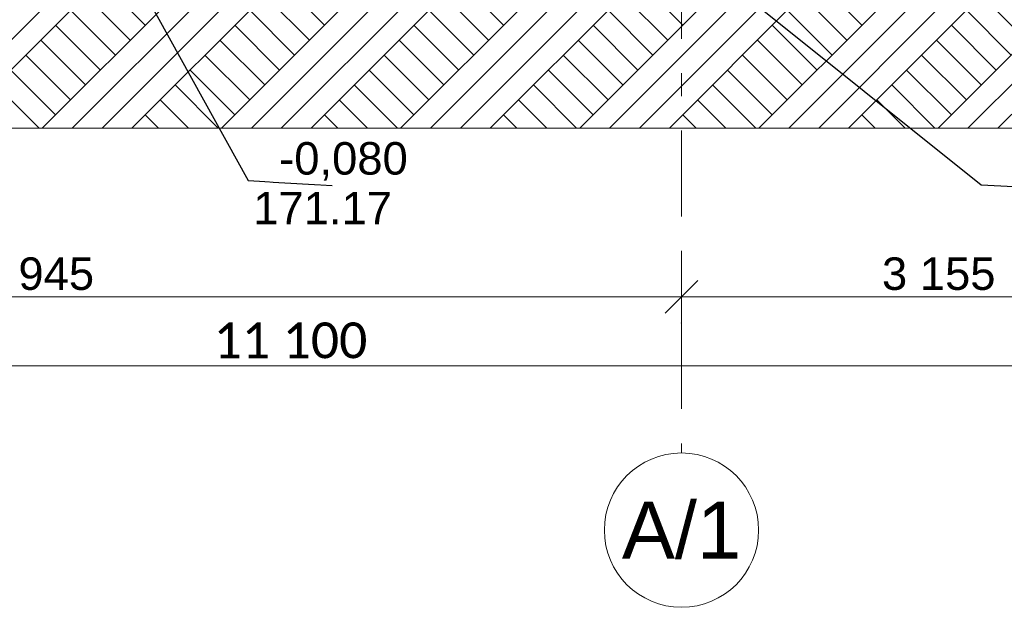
# Model space of a CAD drawing. Header units: millimetres. Extents: x -15683 to 202647, y -7448 to 20513.
# Tile 64 of 114: x 170058 to 176120, y -6630 to -3013. Entities that reach past the tile are written whole.
import ezdxf
from ezdxf.enums import TextEntityAlignment as Align

# ---------------------------------------------------------------- set-up
doc = ezdxf.new("R2010")
doc.units = ezdxf.units.MM
doc.header["$MEASUREMENT"] = 0
doc.set_wipeout_variables(frame=1)
doc.linetypes.add('Wipeout_Contour', pattern=[1000, 0, -1000])
doc.linetypes.add('Штрих-Штриховая', pattern=[1093.611073, 529.166651, -211.666656, 141.111112, -211.666656])
for name, color, linetype, lineweight in [('2D - Общий_Ном._пера__120', 7, 'Continuous', 5), ('2D - Общий_Ном._пера__2', 8, 'Continuous', 15), ('Размер - Общий_Ном._пера__1', 7, 'Continuous', 15), ('Размер - Осевые Размеры_Ном._пера__1', 7, 'Continuous', 15), ('Размер - Отметка Уровня_Ном._пера__1', 7, 'Continuous', 15), ('Элемент Модели - Оси_Ном._пера__1', 7, 'Continuous', 15), ('Элемент Модели - Оси_Ном._пера__120', 7, 'Continuous', 5)]:
    doc.layers.add(name, color=color, linetype=linetype, lineweight=lineweight)
for name, color, linetype in [('Размер - Общий', 7, 'Continuous'), ('Размер - Осевые Размеры', 7, 'Continuous'), ('Элемент Модели - Оси', 7, 'Continuous')]:
    doc.layers.add(name, color=color, linetype=linetype)
doc.styles.add('СГЕНЕРИР_СТИЛЬ_1', font='arial.ttf')
doc.styles.add('СГЕНЕРИР_СТИЛЬ_2', font='calibri.ttf')
doc.styles.add('СГЕНЕРИР_СТИЛЬ_3', font='arial.ttf')
doc.dimstyles.new('СГЕНЕРИР_СТИЛЬ__1', dxfattribs={"dimtxt": 220.000005, "dimasz": 95, "dimexe": 0.18, "dimexo": 0.0625, "dimgap": 0, "dimtad": 1, "dimtih": 1, "dimtoh": 1, "dimdec": 0, "dimzin": 0, "dimdsep": 46, "dimtxsty": 'СГЕНЕРИР_СТИЛЬ_2', "dimblk": 'ARROWHEAD_6', "dimblk1": 'ARROWHEAD_6', "dimblk2": 'ARROWHEAD_6', "dimcen": 0.09, "dimclrd": 7, "dimclre": 7, "dimclrt": 7, "dimazin": 0, "dimtfac": 1, "dimtdec": 4, "dimtmove": 0, "dimatfit": 3, "dimfxl": 1, "dimtolj": 1, "dimtzin": 0, "dimarcsym": 0})
doc.dimstyles.new('СГЕНЕРИР_СТИЛЬ__3', dxfattribs={"dimtxt": 0.18, "dimasz": 364.8, "dimexe": 0.18, "dimexo": 0.0625, "dimgap": 0, "dimtad": 0, "dimtih": 1, "dimtoh": 1, "dimdec": 4, "dimzin": 0, "dimdsep": 46, "dimcen": 0.09, "dimadec": 0, "dimazin": 0, "dimtfac": 1, "dimtdec": 4, "dimtmove": 0, "dimatfit": 3, "dimldrblk": 'ARROWHEAD_11', "dimfxl": 1, "dimtolj": 1, "dimtzin": 0, "dimarcsym": 0})
doc.dimstyles.new('СГЕНЕРИР_СТИЛЬ__6', dxfattribs={"dimtxt": 200, "dimasz": 190, "dimexe": 0.18, "dimexo": 0.0625, "dimgap": 0, "dimtad": 1, "dimtih": 1, "dimtoh": 1, "dimdec": 0, "dimzin": 0, "dimdsep": 46, "dimtxsty": 'СГЕНЕРИР_СТИЛЬ_3', "dimblk": 'ARROWHEAD_6', "dimblk1": 'ARROWHEAD_6', "dimblk2": 'ARROWHEAD_6', "dimcen": 0.09, "dimclrd": 7, "dimclre": 7, "dimclrt": 7, "dimazin": 0, "dimtfac": 1, "dimtdec": 4, "dimtmove": 0, "dimatfit": 3, "dimfxl": 1, "dimtolj": 1, "dimtzin": 0, "dimarcsym": 0})

# ---------------------------------------------------------------- blocks, each defined once
blk = doc.blocks.new('Стандартный Маркер Сетки[32]_3', base_point=(174132.5, 11320.7))
at = {"layer": 'Элемент Модели - Оси_Ном._пера__120', "color": 7, "linetype": 'Штрих-Штриховая', "lineweight": 5}
for p, q in [((174132.5, 10520.7), (174132.5, -4880.3)), ((174132.5, -4880.3), (174132.5, -5680.3))]:
    blk.add_line(p, q, dxfattribs=at)
at = {"layer": 'Элемент Модели - Оси_Ном._пера__120', "color": 7, "linetype": 'Continuous', "lineweight": 5}
blk.add_circle((174132.5, -6155.3), 475, dxfattribs=at)
at = {"layer": 'Элемент Модели - Оси_Ном._пера__120', "color": 7, "linetype": 'Штрих-Штриховая', "lineweight": 5}
blk.add_point((174132.5, -4880.3), dxfattribs=at)
blk.add_point((174132.5, -4880.3), dxfattribs=at)
at = {"layer": 'Элемент Модели - Оси_Ном._пера__1', "color": 7, "lineweight": 15, "style": 'СГЕНЕРИР_СТИЛЬ_1'}
blk.add_attdef('AC_MarkerText_1', text='', height=350, rotation=360, dxfattribs=at).set_placement((174132.5, -5980.3), align=Align.TOP_CENTER)
blk = doc.blocks.new('Стандартный Маркер Сетки[33]_3', base_point=(174132.5, 11320.7))
at = {"layer": 'Элемент Модели - Оси_Ном._пера__120', "color": 7, "linetype": 'Штрих-Штриховая', "lineweight": 5}
for p, q in [((174132.5, 10520.7), (174132.5, -4880.3)), ((174132.5, -4880.3), (174132.5, -5680.3))]:
    blk.add_line(p, q, dxfattribs=at)
at = {"layer": 'Элемент Модели - Оси_Ном._пера__120', "color": 7, "linetype": 'Continuous', "lineweight": 5}
blk.add_circle((174132.5, -6155.3), 475, dxfattribs=at)
at = {"layer": 'Элемент Модели - Оси_Ном._пера__120', "color": 7, "linetype": 'Штрих-Штриховая', "lineweight": 5}
blk.add_point((174132.5, -4880.3), dxfattribs=at)
blk.add_point((174132.5, -4880.3), dxfattribs=at)
at = {"layer": 'Элемент Модели - Оси_Ном._пера__1', "color": 7, "lineweight": 15, "style": 'СГЕНЕРИР_СТИЛЬ_1'}
blk.add_attdef('AC_MarkerText_1', text='', height=350, rotation=360, dxfattribs=at).set_placement((174132.5, -5980.3), align=Align.TOP_CENTER)
blk = doc.blocks.new('*D535', base_point=(140863.2, -2680.3))
at = {"layer": 'Размер - Осевые Размеры_Ном._пера__1', "color": 7, "linetype": 'Continuous', "lineweight": 15, "transparency": 16777216}
for p, q in [((166187.5, -5236.9), (166187.5, -5049.4)), ((177287.5, -5236.9), (177287.5, -5049.4)), ((166112.5, -5143.2), (166187.5, -5143.2)), ((166237.5, -5093.2), (166137.5, -5193.2)), ((166187.5, -5143.2), (177287.5, -5143.2)), ((177237.5, -5193.2), (177337.5, -5093.2)), ((177287.5, -5143.2), (177362.5, -5143.2))]:
    blk.add_line(p, q, dxfattribs=at)
at = {"layer": 'Размер - Осевые Размеры_Ном._пера__1', "color": 7, "lineweight": 15, "transparency": 16777216, "insert": (171251.7, -5099.2), "char_height": 220, "attachment_point": 7, "style": 'СГЕНЕРИР_СТИЛЬ_2'}
blk.add_mtext('\\A1;11\\~100', dxfattribs=at)
blk = doc.blocks.new('ARROWHEAD_6')
at = {"color": 0, "linetype": 'Continuous', "lineweight": 0}
for p, q in [((-0.5, -0.5), (0.5, 0.5)), ((0, 0), (-1, 0))]:
    blk.add_line(p, q, dxfattribs=at)
blk = doc.blocks.new('*D538', base_point=(140863.2, -2680.3))
at = {"layer": 'Размер - Общий_Ном._пера__1', "color": 7, "linetype": 'Continuous', "lineweight": 15, "transparency": 16777216}
for p, q in [((166187.5, -4906.9), (166187.5, -4531.9)), ((174132.5, -4906.9), (174132.5, -4531.9)), ((166287.5, -4619.4), (166087.5, -4819.4)), ((174232.5, -4619.4), (174032.5, -4819.4)), ((166037.5, -4719.4), (166187.5, -4719.4)), ((166187.5, -4719.4), (174132.5, -4719.4))]:
    blk.add_line(p, q, dxfattribs=at)
at = {"layer": 'Размер - Общий_Ном._пера__1', "color": 7, "lineweight": 15, "transparency": 16777216, "insert": (169816.8, -4679.4), "char_height": 200, "attachment_point": 7, "style": 'СГЕНЕРИР_СТИЛЬ_3'}
blk.add_mtext('\\A1;7\\~945', dxfattribs=at)
blk = doc.blocks.new('*D539', base_point=(140863.2, -2680.3))
at = {"layer": 'Размер - Общий_Ном._пера__1', "color": 7, "linetype": 'Continuous', "lineweight": 15, "transparency": 16777216}
for p, q in [((174132.5, -4906.9), (174132.5, -4531.9)), ((177287.5, -4906.9), (177287.5, -4531.9)), ((174232.5, -4619.4), (174032.5, -4819.4)), ((177187.5, -4819.4), (177387.5, -4619.4)), ((174132.5, -4719.4), (177287.5, -4719.4)), ((177287.5, -4719.4), (177437.5, -4719.4))]:
    blk.add_line(p, q, dxfattribs=at)
at = {"layer": 'Размер - Общий_Ном._пера__1', "color": 7, "lineweight": 15, "transparency": 16777216, "insert": (175366.8, -4679.4), "char_height": 200, "attachment_point": 7, "style": 'СГЕНЕРИР_СТИЛЬ_3'}
blk.add_mtext('\\A1;3\\~155', dxfattribs=at)
blk = doc.blocks.new('ARROWHEAD_11')
at = {"color": 0, "linetype": 'Continuous', "lineweight": 0}
blk.add_line((0, 0), (-1, 0), dxfattribs=at)
at = {"color": 0, "linetype": 'Continuous', "lineweight": 0, "const_width": 0.25, "flags": 128}
blk.add_lwpolyline([(-0.125, 0, 1), (0.125, 0, 1)], format="xyb", close=True, dxfattribs=at)

msp = doc.modelspace()

# ---------------------------------------------------------------- hatches: boundary and pattern name
at = {"layer": '2D - Общий_Ном._пера__2', "linetype": 'Continuous', "lineweight": 15}
h = msp.add_hatch(dxfattribs=at)
h.set_pattern_fill('ГРУНТ_02_0003', color=8, style=0, pattern_type=2)
h.set_pattern_definition([(45, (140863.2, -2680.33), (-275.7716, 275.7716), []), (45, (140771.3, -2588.4), (-551.543, 551.543), []), (45, (140679.34, -2496.5), (-551.543, 551.543), []), (135, (140587.42, -2404.56), (91.92388, 91.92388), [390, -390])])
h.paths.add_polyline_path([(165844.4, -2675.4), (170819.7, -2760.3), (174399.7, -2740.3), (174397.4, -2894.9), (177750.7, -3000.3), (179409.2, -3000.3), (179409.2, -3681.3), (165850.8, -3681.3)])

# ---------------------------------------------------------------- linework, layer by layer
at = {"layer": '2D - Общий_Ном._пера__120', "color": 7, "linetype": 'Continuous', "lineweight": 5, "flags": 128}
msp.add_lwpolyline([(165844.4, -2675.4), (170819.7, -2760.3), (174399.7, -2740.3), (174397.4, -2894.9), (177750.7, -3000.3), (179409.2, -3000.3), (179409.2, -3681.3), (165850.8, -3681.3)], close=True, dxfattribs=at)

# ---------------------------------------------------------------- block references
at = {"layer": 'Элемент Модели - Оси', "color": 7, "linetype": 'Continuous', "lineweight": 5}
for name in ['Стандартный Маркер Сетки[32]_3', 'Стандартный Маркер Сетки[33]_3']:
    msp.add_blockref(name, (174132.5, 11320.7), dxfattribs=at).add_auto_attribs({'AC_MarkerText_1': 'А/1'})

# ---------------------------------------------------------------- texts
at = {"layer": 'Размер - Отметка Уровня_Ном._пера__1', "color": 7, "linetype": 'Continuous', "lineweight": 15, "insert": (171495.9, -4273.2), "char_height": 200, "attachment_point": 7, "style": 'СГЕНЕРИР_СТИЛЬ_1'}
msp.add_mtext('\\A1;171.17', dxfattribs=at)

# ---------------------------------------------------------------- dimensions: what is measured, and where the dimension line sits
at = {"layer": 'Размер - Общий', "color": 7, "linetype": 'Continuous', "lineweight": 15}
for base, p1, p2, picture, middle in [((174132.5, -4719.4), (166187.5, -4719.4), (174132.5, -4719.4), '*D538', (170159.9, -4579.4)), ((177287.5, -4719.4), (174132.5, -4719.4), (177287.5, -4719.4), '*D539', (175709.9, -4579.4))]:
    dim = msp.add_linear_dim(base=base, p1=p1, p2=p2, dimstyle='СГЕНЕРИР_СТИЛЬ__6', dxfattribs=at)
    dim.commit()
    dim.dimension.update_dxf_attribs({"geometry": picture, "text_midpoint": middle, "dimtype": 160})
at = {"layer": 'Размер - Осевые Размеры', "color": 7, "linetype": 'Continuous', "lineweight": 15}
dim = msp.add_linear_dim(base=(177287.5, -5143.2), p1=(166187.5, -5143.2), p2=(177287.5, -5143.2), dimstyle='СГЕНЕРИР_СТИЛЬ__1', dxfattribs=at)
dim.commit()
dim.dimension.update_dxf_attribs({"geometry": '*D535', "text_midpoint": (171712.8, -4989.2), "dimtype": 160})

# ---------------------------------------------------------------- leaders
at = {"layer": 'Размер - Отметка Уровня_Ном._пера__1', "color": 7, "linetype": 'Continuous', "lineweight": 15, "annotation_type": 0, "has_hookline": 1, "hookline_direction": 0, "text_width": 770}
msp.add_leader([(174367.5, -2740.3), (175977.1, -4029.7), (176517.4, -4059.4)], dimstyle='СГЕНЕРИР_СТИЛЬ__3', dxfattribs=at)

# ---------------------------------------------------------------- wipeouts: each hides what was drawn before it
at = {"color": 7, "linetype": 'Wipeout_Contour', "lineweight": 15, "ltscale": 688425.767095}
msp.add_wipeout([(171597.6, -3719.6), (172527.8, -3719.6), (172527.8, -4033.8), (171597.6, -4033.8)], dxfattribs=at).dxf.layer = 'Размер - Отметка Уровня_Ном._пера__1'

# ---------------------------------------------------------------- next in the draw order: texts
at = {"layer": 'Размер - Отметка Уровня_Ном._пера__1', "color": 7, "linetype": 'Continuous', "lineweight": 15, "insert": (172447.3, -4004.1), "char_height": 200, "attachment_point": 9, "style": 'СГЕНЕРИР_СТИЛЬ_1'}
msp.add_mtext('\\A1;-0,080', dxfattribs=at)

# ---------------------------------------------------------------- next in the draw order: leaders
at = {"layer": 'Размер - Отметка Уровня_Ном._пера__1', "color": 7, "linetype": 'Continuous', "lineweight": 15, "annotation_type": 0, "has_hookline": 1, "hookline_direction": 0, "text_width": 770}
msp.add_leader([(170787.5, -2780.3), (171464.2, -4004.1), (171982.2, -4033.8)], dimstyle='СГЕНЕРИР_СТИЛЬ__3', dxfattribs=at)

doc.saveas('drawing.dxf')
